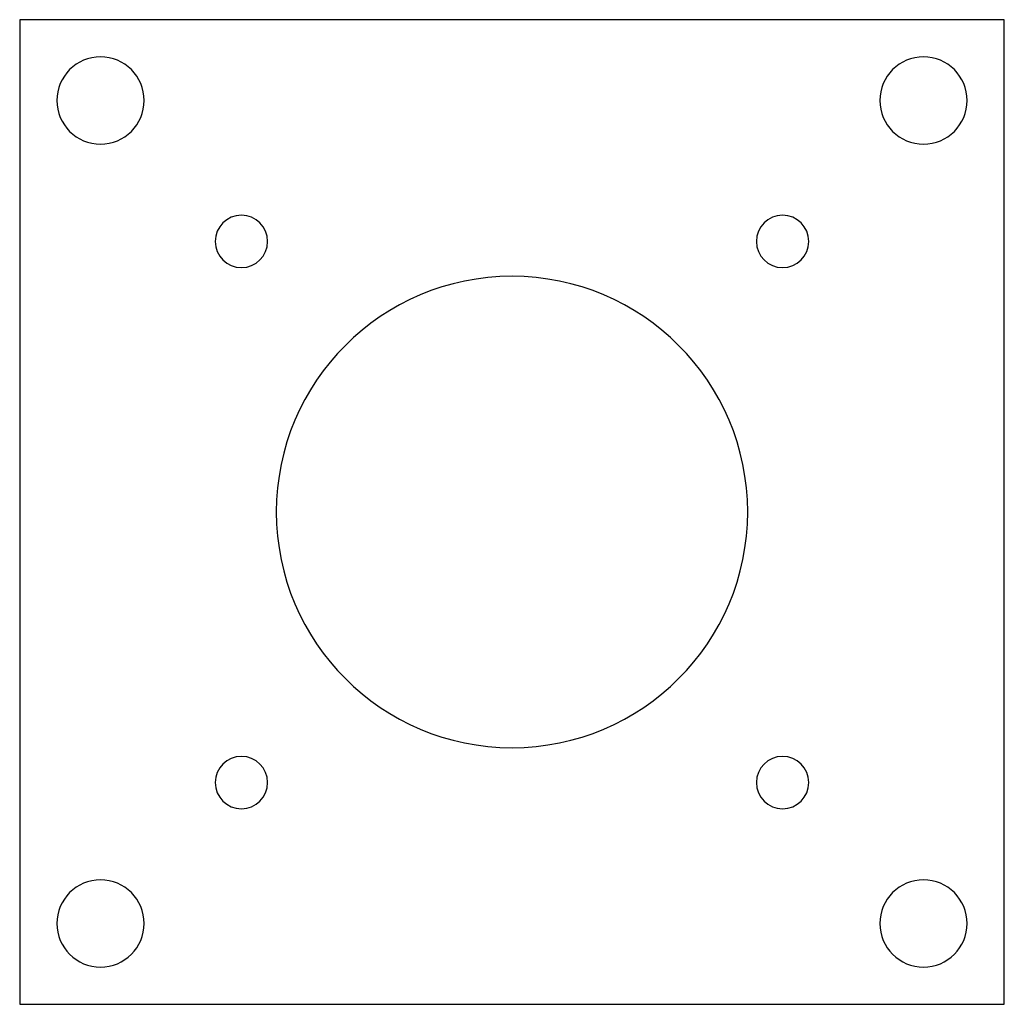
# Model space of a CAD drawing. Extents: x 1709.8 to 1766.2, y -598.2 to -541.8.
import ezdxf

# ---------------------------------------------------------------- set-up
doc = ezdxf.new("R2010")
doc.units = 0
doc.layers.add('INDIVIDUAL_PIECES_TO_LASER', color=7, linetype='CONTINUOUS')

msp = doc.modelspace()

# ---------------------------------------------------------------- linework, layer by layer
at = {"layer": 'INDIVIDUAL_PIECES_TO_LASER'}
msp.add_lwpolyline([(1709.813, -541.843), (1709.813, -598.243), (1766.213, -598.243), (1766.213, -541.843), (1709.813, -541.843)], dxfattribs=at)
for points in [[(1714.443, -548.973), (1713.063, -548.973), (1711.943, -547.854), (1711.943, -546.473), (1711.943, -545.093), (1713.063, -543.973), (1714.443, -543.973), (1715.823, -543.973), (1716.943, -545.093), (1716.943, -546.473), (1716.943, -547.854), (1715.823, -548.973), (1714.443, -548.973)], [(1761.583, -548.973), (1760.203, -548.973), (1759.083, -547.854), (1759.083, -546.473), (1759.083, -545.093), (1760.203, -543.973), (1761.583, -543.973), (1762.963, -543.973), (1764.083, -545.093), (1764.083, -546.473), (1764.083, -547.854), (1762.963, -548.973), (1761.583, -548.973)], [(1722.513, -556.043), (1721.685, -556.043), (1721.013, -555.371), (1721.013, -554.543), (1721.013, -553.714), (1721.685, -553.043), (1722.513, -553.043), (1723.341, -553.043), (1724.013, -553.714), (1724.013, -554.543), (1724.013, -555.371), (1723.341, -556.043), (1722.513, -556.043)], [(1753.513, -556.043), (1752.685, -556.043), (1752.013, -555.371), (1752.013, -554.543), (1752.013, -553.714), (1752.685, -553.043), (1753.513, -553.043), (1754.341, -553.043), (1755.013, -553.714), (1755.013, -554.543), (1755.013, -555.371), (1754.341, -556.043), (1753.513, -556.043)], [(1738.013, -583.543), (1730.557, -583.543), (1724.513, -577.499), (1724.513, -570.043), (1724.513, -562.587), (1730.557, -556.543), (1738.013, -556.543), (1745.469, -556.543), (1751.513, -562.587), (1751.513, -570.043), (1751.513, -577.499), (1745.469, -583.543), (1738.013, -583.543)], [(1722.513, -587.043), (1721.685, -587.043), (1721.013, -586.371), (1721.013, -585.543), (1721.013, -584.714), (1721.685, -584.043), (1722.513, -584.043), (1723.341, -584.043), (1724.013, -584.714), (1724.013, -585.543), (1724.013, -586.371), (1723.341, -587.043), (1722.513, -587.043)], [(1753.513, -587.043), (1752.685, -587.043), (1752.013, -586.371), (1752.013, -585.543), (1752.013, -584.714), (1752.685, -584.043), (1753.513, -584.043), (1754.341, -584.043), (1755.013, -584.714), (1755.013, -585.543), (1755.013, -586.371), (1754.341, -587.043), (1753.513, -587.043)], [(1714.443, -596.113), (1713.063, -596.113), (1711.943, -594.993), (1711.943, -593.613), (1711.943, -592.233), (1713.063, -591.113), (1714.443, -591.113), (1715.823, -591.113), (1716.943, -592.233), (1716.943, -593.613), (1716.943, -594.993), (1715.823, -596.113), (1714.443, -596.113)], [(1761.583, -596.113), (1760.203, -596.113), (1759.083, -594.993), (1759.083, -593.613), (1759.083, -592.233), (1760.203, -591.113), (1761.583, -591.113), (1762.963, -591.113), (1764.083, -592.233), (1764.083, -593.613), (1764.083, -594.993), (1762.963, -596.113), (1761.583, -596.113)]]:
    msp.add_open_spline(points, degree=3, knots=[0, 0, 0, 0, 1, 1, 1, 2, 2, 2, 3, 3, 3, 4, 4, 4, 4], dxfattribs=at)

doc.saveas('drawing.dxf')
